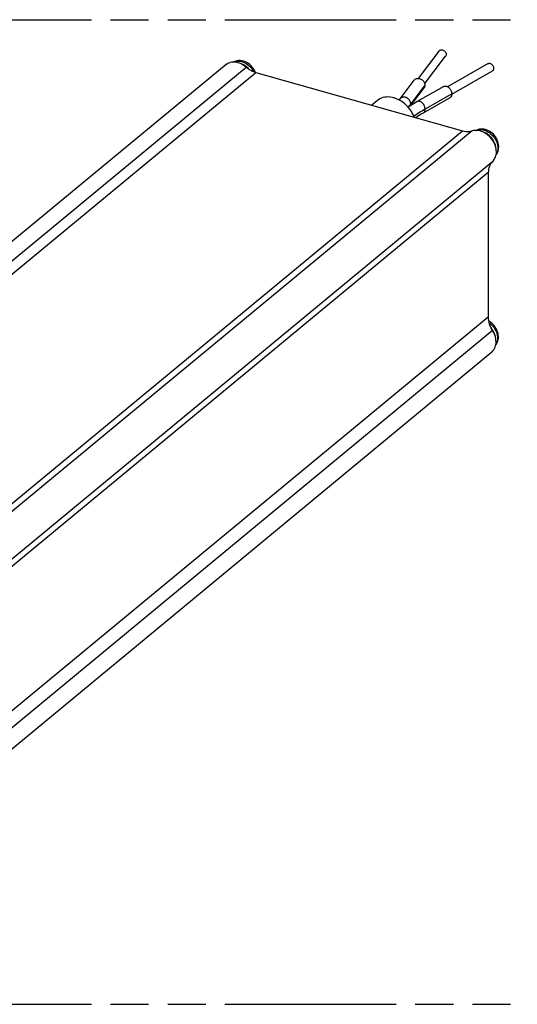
# Model space of a CAD drawing. Header units: millimetres. Extents: x 0 to 210, y 0 to 297.
# Tile 8 of 10: x 102 to 127, y 208 to 258. Entities that reach past the tile are written whole.
import ezdxf

# ---------------------------------------------------------------- set-up
doc = ezdxf.new("R2010")
doc.units = ezdxf.units.MM
doc.header["$LTSCALE"] = 19.36
doc.linetypes.add('PHANTOM', pattern=[0.8, 0.45, -0.05, 0.1, -0.05, 0.1, -0.05])
doc.layers.get('0').update_dxf_attribs({"linetype": 'CONTINUOUS'})
doc.layers.add('DEFAULT_3', color=7, linetype='PHANTOM')

msp = doc.modelspace()

# ---------------------------------------------------------------- linework, layer by layer
at = {"color": 7, "linetype": 'Continuous'}
for p, q in [((122.961162, 256.086745), (121.89761, 254.696652)), ((122.23871, 254.435818), (123.302195, 255.825822)), ((112.144667, 255.407603), (78.214194, 227.367957)), ((113.628928, 255.011102), (113.614844, 255.047897)), ((113.660857, 255.000554), (124.150353, 252.036515)), ((125.470659, 255.451965), (123.400485, 254.274199)), ((123.616144, 253.902863), (125.682996, 255.07874)), ((121.692113, 254.606008), (120.966937, 253.658141)), ((121.513984, 253.310705), (122.20393, 254.212413)), ((122.251063, 254.354918), (121.525688, 253.406865)), ((123.207614, 254.289008), (121.852647, 253.51816)), ((119.830756, 253.573389), (119.545555, 253.337703)), ((120.966945, 253.658152), (120.925766, 253.606254)), ((122.173387, 252.957504), (123.526664, 253.727417)), ((123.613667, 253.907217), (122.259534, 253.136838)), ((121.427634, 253.25384), (121.398465, 253.233297)), ((121.577658, 253.352637), (121.427634, 253.25384)), ((124.70971, 252.048177), (124.647002, 252.032389)), ((124.775026, 252.057623), (124.70971, 252.048177)), ((125.468209, 249.919041), (125.457209, 242.590984)), ((91.719832, 212.773073), (125.650305, 240.812719))]:
    msp.add_line(p, q, dxfattribs=at)
at = {"color": 9, "linetype": 'Continuous'}
for p, q in [((112.942336, 255.549033), (113.016099, 255.524268)), ((79.234144, 227.237344), (113.164617, 255.27699)), ((79.730384, 226.960908), (113.660857, 255.000554)), ((113.199344, 255.274358), (113.133576, 255.326959)), ((121.44282, 253.303229), (121.390221, 253.242756)), ((121.525688, 253.406865), (121.44282, 253.303229)), ((90.21988, 223.996869), (124.150353, 252.036515)), ((124.647002, 252.032389), (90.716529, 223.992743)), ((125.252128, 252.070629), (125.325892, 252.045864)), ((91.762502, 222.449917), (125.692975, 250.489563)), ((125.468209, 249.919041), (91.537736, 221.879395)), ((91.526736, 214.551338), (125.457209, 242.590984)), ((125.680072, 241.893974), (91.749599, 213.854328)), ((125.712432, 241.883371), (125.666031, 241.954713))]:
    msp.add_line(p, q, dxfattribs=at)
at = {"color": 7, "linetype": 'Continuous'}
for points in [[(122.960957, 256.0869), (122.969772, 256.097352), (122.985787, 256.111782), (123.005122, 256.125024), (123.02748, 256.135788), (123.053167, 256.143295), (123.081009, 256.147236), (123.110055, 256.147062), (123.139946, 256.142724), (123.170391, 256.133845), (123.200234, 256.120865), (123.228355, 256.103988), (123.254363, 256.083559), (123.277676, 256.059913), (123.297747, 256.033295), (123.314113, 256.002862), (123.32595, 255.972211), (123.33216, 255.945068), (123.333109, 255.920192)], [(112.144687, 255.407579), (112.166906, 255.424931), (112.229019, 255.464613), (112.296223, 255.496209), (112.367494, 255.519029), (112.441216, 255.533342)], [(112.441216, 255.533342), (112.515961, 255.538751), (112.590142, 255.536559), (112.66002, 255.528346), (112.730634, 255.512887), (112.807662, 255.489061), (112.885452, 255.458137), (112.960137, 255.420779), (113.032042, 255.377677), (113.100081, 255.329862), (113.241304, 255.214665)], [(113.024575, 255.575311), (113.008023, 255.579794), (112.931683, 255.595521), (112.855916, 255.603118), (112.781333, 255.602654), (112.708657, 255.594241), (112.638459, 255.578031), (112.571355, 255.554235), (112.538436, 255.538087)], [(113.614844, 255.047897), (113.575627, 255.126997), (113.528925, 255.202663), (113.475366, 255.273939), (113.415587, 255.340022), (113.350303, 255.400131), (113.280263, 255.453561), (113.206271, 255.499667), (113.129099, 255.537911), (113.049661, 255.567777), (113.024603, 255.575302)], [(123.333109, 255.920192), (123.331915, 255.897552), (123.327151, 255.875315), (123.318496, 255.852833), (123.306918, 255.832052), (123.3024, 255.825667)], [(113.241304, 255.214665), (113.320911, 255.158554), (113.403921, 255.108392), (113.48889, 255.06498), (113.574375, 255.029124), (113.660857, 255.000554)], [(125.470728, 255.451845), (125.473912, 255.453629), (125.492105, 255.460952), (125.513005, 255.464502), (125.535658, 255.464156), (125.559289, 255.459506), (125.583606, 255.450563), (125.608373, 255.436991), (125.632649, 255.419411), (125.655522, 255.398197), (125.676676, 255.373757), (125.695636, 255.346513), (125.711958, 255.316797), (125.725264, 255.283836), (125.734886, 255.251354), (125.739931, 255.223248), (125.740696, 255.19822)], [(125.740696, 255.19822), (125.739718, 255.175759), (125.735836, 255.154251), (125.728789, 255.133097), (125.719363, 255.114095), (125.708511, 255.099308), (125.695477, 255.087342), (125.682926, 255.07886)], [(121.692203, 254.60594), (121.716953, 254.633271), (121.745095, 254.655299), (121.77721, 254.673307), (121.812768, 254.686351), (121.850912, 254.694409), (121.891043, 254.697054), (121.931852, 254.69456), (121.972219, 254.68665), (122.010972, 254.674554), (122.046628, 254.659078), (122.078998, 254.641214), (122.107155, 254.622244), (122.131817, 254.602106), (122.153137, 254.581271), (122.17188, 254.559434), (122.188891, 254.536423), (122.204083, 254.512315), (122.217803, 254.48699), (122.2296, 254.460865), (122.239312, 254.434163), (122.246416, 254.407339), (122.25026, 254.380991), (122.251063, 254.354918)], [(122.251063, 254.354918), (122.249817, 254.327015), (122.244394, 254.298298), (122.234906, 254.268151), (122.221012, 254.238423), (122.20384, 254.212482)], [(123.207642, 254.288959), (123.228242, 254.298682), (123.257175, 254.306251), (123.28821, 254.308434), (123.320861, 254.304897), (123.354061, 254.296116), (123.3869, 254.281985), (123.418425, 254.263916), (123.44743, 254.242943), (123.47376, 254.220088), (123.496662, 254.196775), (123.516721, 254.172834), (123.534061, 254.148709), (123.549303, 254.123979), (123.563136, 254.098342), (123.57549, 254.071888), (123.586645, 254.044444), (123.596235, 254.016495), (123.604129, 253.988291), (123.609901, 253.960366), (123.613022, 253.933419), (123.613667, 253.907217)], [(120.66761, 253.711046), (120.57725, 253.733269), (120.485792, 253.747626), (120.393091, 253.754492), (120.299581, 253.75274), (120.203172, 253.740651), (120.111289, 253.72038), (120.033077, 253.69396), (119.961275, 253.660044), (119.890944, 253.618174), (119.830833, 253.573297)], [(121.704418, 252.727668), (121.661221, 252.831394), (121.606947, 252.937563), (121.542069, 253.043878), (121.469556, 253.146033), (121.393855, 253.238955), (121.308842, 253.327838), (121.20678, 253.419178), (121.096946, 253.503986), (120.98516, 253.574924), (120.874056, 253.633532), (120.768778, 253.678793), (120.66761, 253.711046)], [(121.852644, 253.518158), (121.733309, 253.448615), (121.577658, 253.352637)], [(123.613667, 253.907217), (123.612646, 253.8795), (123.608226, 253.851612), (123.600498, 253.822919), (123.589186, 253.795325), (123.574003, 253.77032), (123.55507, 253.748506), (123.532168, 253.730808), (123.526636, 253.727466)], [(121.774238, 252.707939), (121.789369, 252.718609), (121.923411, 252.806986), (122.064027, 252.893764), (122.173372, 252.957496)], [(124.150353, 252.036515), (124.236848, 252.016206), (124.322368, 252.003742), (124.407395, 251.999117), (124.490485, 252.002345), (124.570193, 252.013437), (124.647002, 252.032389)], [(125.832249, 250.699165), (125.853219, 250.761869), (125.868284, 250.827828), (125.877327, 250.896533), (125.88028, 250.967654), (125.877064, 251.040804), (125.867599, 251.115602), (125.851746, 251.191882), (125.829606, 251.268483), (125.801432, 251.344447), (125.767594, 251.418915), (125.728766, 251.490757), (125.68505, 251.56008), (125.636614, 251.626676), (125.583592, 251.690303), (125.525836, 251.750917), (125.464164, 251.807453), (125.39927, 251.859216), (125.33197, 251.905592), (125.26335, 251.945993), (125.193615, 251.980478), (125.12315, 252.008953), (125.052378, 252.031307), (124.98165, 252.047449), (124.911519, 252.057256), (124.842466, 252.060657), (124.775026, 252.057623)], [(125.334367, 252.096907), (125.317815, 252.10139), (125.241475, 252.117117), (125.165709, 252.124714), (125.091126, 252.12425), (125.018449, 252.115837), (124.948252, 252.099627), (124.881147, 252.075831), (124.849508, 252.06031)], [(125.868332, 250.828191), (125.898123, 250.869795), (125.933996, 250.935275), (125.962267, 251.005516), (125.982583, 251.079916), (125.994648, 251.158017), (125.998123, 251.238783), (125.992817, 251.321478), (125.978688, 251.404876), (125.955868, 251.487902), (125.924637, 251.569493), (125.88542, 251.648594), (125.838718, 251.724259), (125.785159, 251.795535), (125.72538, 251.861618), (125.660096, 251.921727), (125.590055, 251.975157), (125.516063, 252.021263), (125.438892, 252.059507), (125.359454, 252.089373), (125.334396, 252.096899)], [(125.735618, 250.534949), (125.642377, 250.435737), (125.597743, 250.37609), (125.558819, 250.310292), (125.526365, 250.239331), (125.501082, 250.163737), (125.482886, 250.08455), (125.471947, 250.003136), (125.468209, 249.919041)], [(125.735618, 250.534949), (125.773225, 250.585267), (125.805517, 250.640144), (125.831988, 250.698588)], [(125.457209, 242.590984), (125.460691, 242.504848), (125.471376, 242.417324), (125.489319, 242.327925), (125.514354, 242.238113), (125.546567, 242.148879), (125.58526, 242.061149), (125.629678, 241.976337)], [(125.853329, 241.175606), (125.883634, 241.217928), (125.919507, 241.283408), (125.947778, 241.353649), (125.968094, 241.428049), (125.980159, 241.50615), (125.983633, 241.586916), (125.978328, 241.669611), (125.964199, 241.753009), (125.941379, 241.836035), (125.910148, 241.917627), (125.870931, 241.996727), (125.824229, 242.072392), (125.77067, 242.143668), (125.71089, 242.209752), (125.645607, 242.26986), (125.575566, 242.323291), (125.501574, 242.369396), (125.478723, 242.380721)], [(125.816324, 241.043665), (125.839279, 241.111975), (125.855208, 241.184117), (125.863968, 241.259452), (125.865483, 241.337314), (125.859739, 241.417015), (125.846786, 241.497848), (125.82674, 241.579098), (125.799778, 241.660047), (125.766138, 241.739979), (125.726117, 241.818185), (125.629678, 241.976337)], [(125.650305, 240.812719), (125.659183, 240.820216), (125.707624, 240.867571), (125.750203, 240.92092), (125.786544, 240.979792), (125.816324, 241.043665)]]:
    msp.add_lwpolyline(points, dxfattribs=at)
at = {"color": 9, "linetype": 'Continuous'}
for points in [[(112.549092, 255.537772), (112.589324, 255.552879), (112.655194, 255.568283), (112.724199, 255.575636), (112.795581, 255.574858), (112.86856, 255.565958), (112.942336, 255.549033)], [(112.942336, 255.549033), (112.962307, 255.563259), (112.981907, 255.572716), (113.000771, 255.577195), (113.018666, 255.576657), (113.024575, 255.575311)], [(113.016099, 255.524268), (113.089043, 255.491934), (113.160368, 255.452387), (113.229292, 255.406059), (113.29506, 255.353457), (113.356952, 255.295159), (113.414289, 255.231803), (113.466444, 255.164082), (113.512845, 255.09274), (113.539308, 255.043832)], [(113.133576, 255.326959), (113.064653, 255.373287), (112.993328, 255.412834), (112.920385, 255.445167), (112.893006, 255.454359)], [(113.299832, 255.173412), (113.261235, 255.21606), (113.199344, 255.274358)], [(121.525688, 253.406865), (121.52314, 253.443665), (121.515423, 253.481236), (121.502512, 253.519173), (121.484778, 253.556107), (121.463016, 253.590631), (121.437317, 253.622738), (121.407843, 253.652091), (121.374977, 253.678396), (121.33878, 253.701519), (121.300608, 253.72048), (121.262011, 253.734641), (121.22304, 253.744068), (121.18405, 253.748597), (121.145418, 253.748258), (121.107207, 253.742966), (121.070971, 253.732809), (121.038082, 253.718294), (121.008573, 253.699528), (120.982812, 253.676657), (120.966945, 253.658152)], [(122.259534, 253.136838), (122.257471, 253.17404), (122.251203, 253.212808), (122.24071, 253.252743), (122.226291, 253.292418), (122.208596, 253.330302), (122.187698, 253.366375), (122.163727, 253.400277), (122.136995, 253.431651), (122.107553, 253.460356), (122.076502, 253.485202), (122.045105, 253.505312), (122.013401, 253.520745), (121.981681, 253.531282), (121.950251, 253.536895), (121.919162, 253.537488), (121.889679, 253.532912), (121.862918, 253.52346), (121.852647, 253.51816)], [(121.502196, 253.302943), (121.515205, 253.336213), (121.523031, 253.370998), (121.525688, 253.406865)], [(122.259534, 253.136838), (122.125287, 253.058163), (121.995749, 252.977569), (121.870992, 252.895094), (121.751248, 252.810885), (121.689138, 252.764358)], [(122.173387, 252.957504), (122.187124, 252.966425), (122.208088, 252.985332), (122.225867, 253.008672), (122.240385, 253.036489), (122.250985, 253.067785), (122.257361, 253.101373), (122.259534, 253.136838)], [(124.860016, 252.059793), (124.899116, 252.074475), (124.964987, 252.089879), (125.033991, 252.097232), (125.105374, 252.096455), (125.178353, 252.087554), (125.252128, 252.070629)], [(125.252128, 252.070629), (125.2721, 252.084855), (125.291699, 252.094312), (125.310564, 252.098791), (125.328459, 252.098253), (125.334367, 252.096907)], [(125.325892, 252.045864), (125.398836, 252.01353), (125.47016, 251.973983), (125.539084, 251.927655), (125.604852, 251.875054), (125.666744, 251.816755), (125.724082, 251.753399), (125.776237, 251.685678), (125.822638, 251.614336), (125.862777, 251.540153), (125.896213, 251.463943), (125.922581, 251.386539), (125.941592, 251.308792), (125.953036, 251.231551), (125.95679, 251.155664), (125.952812, 251.081962), (125.941145, 251.011252), (125.921917, 250.944309), (125.895339, 250.881867), (125.869639, 250.838119)], [(125.851193, 251.193794), (125.845873, 251.229696), (125.826863, 251.307443), (125.800495, 251.384845), (125.767059, 251.461056), (125.726921, 251.535238), (125.68052, 251.60658), (125.628365, 251.6743), (125.571028, 251.737656), (125.509137, 251.795954), (125.443369, 251.848555), (125.374445, 251.894883), (125.303121, 251.93443), (125.230178, 251.966763), (125.202681, 251.975995)], [(125.499069, 242.292946), (125.524595, 242.275788), (125.590363, 242.223187), (125.652255, 242.164888), (125.709593, 242.101532), (125.761748, 242.033812), (125.808149, 241.962469), (125.848288, 241.888286), (125.881724, 241.812076), (125.908092, 241.734673), (125.927103, 241.656925), (125.938547, 241.579684), (125.942301, 241.503797), (125.938323, 241.430095), (125.926656, 241.359385), (125.907428, 241.292442), (125.88085, 241.23), (125.855532, 241.186902)], [(125.666031, 241.954713), (125.613876, 242.022433), (125.594081, 242.044306)], [(125.837896, 241.53388), (125.831384, 241.577829), (125.812374, 241.655576), (125.786006, 241.732979), (125.75257, 241.809189), (125.712432, 241.883371)]]:
    msp.add_lwpolyline(points, dxfattribs=at)
at = {"layer": 'DEFAULT_3', "color": 91, "linetype": 'PHANTOM', "true_color": 0x80ff80}
for p, q in [((50.128636, 257.68), (150.128636, 257.68)), ((50.128636, 207.68), (150.128636, 207.68))]:
    msp.add_line(p, q, dxfattribs=at)

doc.saveas('drawing.dxf')
